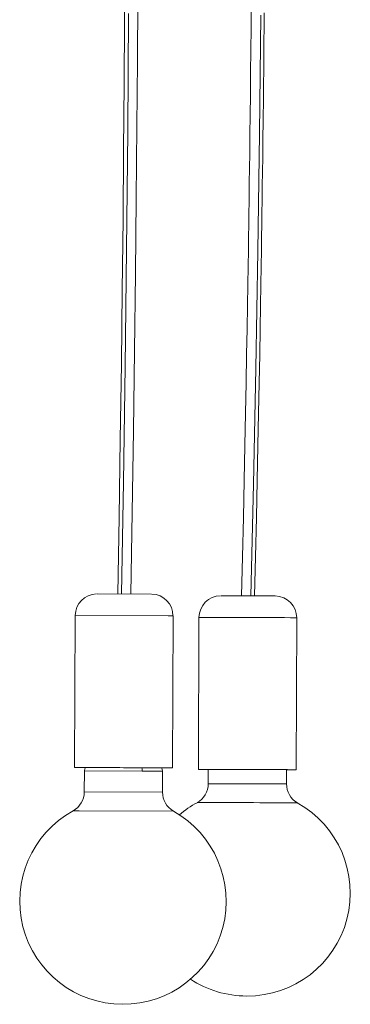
# Model space of a CAD drawing. Header units: millimetres. Extents: x -976 to 763, y -1259 to 2425.
# Tile 3 of 7: x 579 to 731, y -1259 to -806. Entities that reach past the tile are written whole.
import ezdxf

# ---------------------------------------------------------------- set-up
doc = ezdxf.new("R2010")
doc.units = ezdxf.units.MM

msp = doc.modelspace()

# ---------------------------------------------------------------- linework, layer by layer
at = {"color": 7, "linetype": 'Continuous', "lineweight": 15}
for p, q in [((639.52, -1070.12), (614.55, -1070.02)), ((604.5, -1079.98), (604.22, -1149.98)), ((649.22, -1150.16), (649.5, -1080.16)), ((661.43, -1080.87), (661.22, -1150.87)), ((706.22, -1151.01), (706.43, -1081.01)), ((608.71, -1151.55), (608.67, -1161.22)), ((665.72, -1150.85), (665.7, -1157.43)), ((701.7, -1157.54), (701.72, -1150.96)), ((644.67, -1161.36), (644.71, -1151.69))]:
    msp.add_line(p, q, dxfattribs=at)
at = {"color": 8, "linetype": 'Continuous', "lineweight": 15}
for p, q in [((647.27, -1080.14), (604.5, -1079.98)), ((635.34, -1151.63), (608.71, -1151.55)), ((644.71, -1151.69), (635.34, -1151.63)), ((644.67, -1161.36), (608.67, -1161.22)), ((649.77, -1170.11), (606.34, -1169.93))]:
    msp.add_line(p, q, dxfattribs=at)
at = {"color": 7, "linetype": 'Continuous', "lineweight": 15, "flags": 128}
for points in [[(627.32, -778.81), (627.2, -806.37), (627.02, -835.13), (626.79, -865.68), (626.5, -897.4), (626.15, -930.23), (625.73, -964.11), (625.24, -998.94), (624.68, -1034.63), (624.05, -1070.06)], [(630.05, -1070.09), (630.71, -1032.54), (631.3, -994.83), (631.81, -958.1), (632.24, -922.46), (632.59, -888), (632.88, -854.81), (633.09, -824.74), (633.25, -795.89)], [(685.47, -798.99), (685.38, -809.42), (685.29, -819.75), (685.19, -829.97), (685.08, -840.08), (684.98, -849.66), (684.88, -858.32), (684.78, -866.86), (684.68, -874.24), (684.6, -880.47), (684.54, -885.54), (684.51, -887.74), (684.48, -889.62), (684.46, -891.19), (684.43, -893.01), (684.39, -896.01), (684.33, -900.18), (684.26, -905.38), (684.17, -911.69), (684.05, -919.12), (683.92, -927.65), (683.76, -937.29), (683.58, -948.03), (683.37, -959.85), (683.14, -972.76), (682.87, -986.73), (682.57, -1001.75), (682.23, -1017.81), (681.85, -1034.88), (681.43, -1052.93), (680.99, -1070.94)], [(686.99, -1070.96), (687.43, -1052.94), (687.85, -1034.89), (688.23, -1017.82), (688.56, -1001.76), (688.87, -986.73), (689.13, -972.76), (689.37, -959.85), (689.58, -948.02), (689.76, -937.28), (689.91, -927.64), (690.05, -919.1), (690.16, -911.67), (690.25, -905.35), (690.33, -900.15), (690.39, -895.79), (690.43, -892.73), (690.46, -890.92), (690.48, -889.22), (690.51, -887.17), (690.58, -882.11), (690.66, -875.71), (690.75, -868.85), (690.84, -860.92), (690.95, -851.9), (691.06, -841.81), (691.26, -822.35), (691.43, -802.47)], [(644.32, -1150.16), (645.04, -1150.16), (646.53, -1150.16), (647.71, -1150.16), (648.56, -1150.16), (649.06, -1150.16), (649.22, -1150.16), (649.01, -1150.15), (648.46, -1150.15), (647.56, -1150.14), (646.34, -1150.13), (644.8, -1150.12), (642.98, -1150.11), (640.9, -1150.1), (638.6, -1150.09), (636.12, -1150.08), (633.48, -1150.07), (630.74, -1150.06), (627.93, -1150.05), (625.1, -1150.03), (622.3, -1150.02), (619.57, -1150.01), (616.96, -1150), (614.49, -1150), (612.22, -1149.99), (610.18, -1149.98), (608.4, -1149.98), (606.9, -1149.98), (605.72, -1149.98), (604.88, -1149.98), (604.37, -1149.98), (604.22, -1149.98), (604.42, -1149.98), (604.98, -1149.99), (605.87, -1150), (607.1, -1150), (608.63, -1150.01), (609.1, -1150.02)], [(644.25, -1150.15), (644.35, -1150.15), (645.78, -1150.16), (646.9, -1150.16), (647.68, -1150.16), (648.12, -1150.16), (648.21, -1150.15), (647.94, -1150.15), (647.33, -1150.14), (646.38, -1150.14), (645.1, -1150.13), (643.53, -1150.12), (641.68, -1150.11), (639.58, -1150.1), (637.27, -1150.09), (634.79, -1150.08), (632.17, -1150.06), (629.47, -1150.05), (626.72, -1150.04), (623.97, -1150.03), (621.26, -1150.02), (618.65, -1150.01), (616.17, -1150), (613.86, -1150), (611.76, -1149.99), (609.91, -1149.99), (608.33, -1149.98), (607.06, -1149.98), (606.11, -1149.98), (605.49, -1149.98), (605.23, -1149.98), (605.32, -1149.99), (605.76, -1149.99), (606.54, -1150), (607.66, -1150), (609.08, -1150.01), (609.15, -1150.01)], [(609.2, -1150.01), (608.89, -1150.54), (608.71, -1151.55)], [(644.71, -1151.69), (644.54, -1150.68), (644.22, -1150.12)], [(701.72, -1151.03), (701.8, -1151.03), (703.34, -1151.03), (704.57, -1151.03), (705.46, -1151.02), (706.02, -1151.02), (706.22, -1151.01), (706.07, -1151), (705.56, -1150.99), (704.71, -1150.98), (703.53, -1150.97), (702.04, -1150.96), (700.26, -1150.95), (698.22, -1150.94), (695.95, -1150.92), (693.48, -1150.91), (690.87, -1150.9), (688.14, -1150.89), (685.34, -1150.88), (682.51, -1150.87), (679.7, -1150.87), (676.96, -1150.86), (674.32, -1150.85), (671.84, -1150.85), (669.54, -1150.85), (667.46, -1150.85), (665.64, -1150.85), (664.1, -1150.85), (662.88, -1150.85), (661.98, -1150.86), (661.43, -1150.86), (661.22, -1150.87), (661.37, -1150.88), (661.88, -1150.89), (662.73, -1150.9), (663.91, -1150.91), (665.4, -1150.92), (665.72, -1150.92)], [(701.72, -1151.03), (702.78, -1151.03), (703.9, -1151.02), (704.68, -1151.02), (705.12, -1151.01), (705.21, -1151), (704.95, -1150.99), (704.33, -1150.99), (703.38, -1150.98), (702.11, -1150.96), (700.53, -1150.95), (698.68, -1150.94), (696.58, -1150.93), (694.27, -1150.92), (691.79, -1150.91), (689.18, -1150.9), (686.47, -1150.89), (683.72, -1150.88), (680.97, -1150.87), (678.27, -1150.86), (675.65, -1150.86), (673.17, -1150.86), (670.86, -1150.85), (668.76, -1150.85), (666.91, -1150.85), (665.34, -1150.85), (664.06, -1150.86), (663.11, -1150.86), (662.5, -1150.87), (662.23, -1150.87), (662.32, -1150.88), (662.76, -1150.89), (663.54, -1150.9), (664.66, -1150.91), (665.72, -1150.92)]]:
    msp.add_lwpolyline(points, dxfattribs=at)
at = {"color": 8, "linetype": 'Continuous', "lineweight": 15, "flags": 128}
for points in [[(625.75, -1070.05), (626.67, -1018.6), (627.48, -965.29), (628.16, -911.37), (628.69, -857.09), (629.08, -802.7)], [(685.29, -1070.91), (686.53, -1019.48), (687.63, -966.17), (688.56, -912.25), (689.31, -857.97), (689.89, -803.58)], [(635.12, -1150.08), (635.28, -1150.74), (635.34, -1151.63)]]:
    msp.add_lwpolyline(points, dxfattribs=at)
at = {"color": 7, "linetype": 'Continuous', "lineweight": 15}
for centre, radius, start, end in [((614.47, -1079.96), 9.94, 90.9265, 180.1626), ((639.51, -1080.07), 9.95, 359.4773, 88.6924), ((671.44, -1080.9), 10, 90.4905, 179.7955), ((677.82, -3095.79), 2024.9, 89.47615, 90.17674), ((696.42, -1080.98), 10, 359.7589, 89.3292), ((655.78, -1157.45), 9.92, 298.8966, 0.1533), ((711.53, -1157.71), 9.79, 179.0332, 240.3859), ((598.86, -1161.31), 9.78, 298.3974, 0.5847), ((654.42, -1161.55), 9.72, 178.8281, 240.9717), ((678.16, -1199.98), 38.11, 117.4661, 132.3025), ((683.57, -1207.73), 47.48, 269.8054, 60.8697), ((626.45, -1211.53), 47.48, 118.8596, 269.8014), ((626.49, -1211.53), 47.48, 269.7508, 60.7796), ((683.51, -1207.9), 47.31, 236.6694, 269.8727)]:
    msp.add_arc(centre, radius, start, end, dxfattribs=at)
at = {"color": 8, "linetype": 'Continuous', "lineweight": 15}
for centre, radius, start, end in [((647.09, -1218.93), 138.79, 89.0079, 89.9277), ((674.71, -4111.76), 3030.92, 89.40035, 90.25103), ((676.15, -3638.89), 2481.48, 89.41011, 90.24133), ((674.02, -4338.73), 3172.61, 89.40796, 90.2434), ((605.05, -1329.94), 160.02, 89.5378, 90.5515)]:
    msp.add_arc(centre, radius, start, end, dxfattribs=at)

doc.saveas('drawing.dxf')
